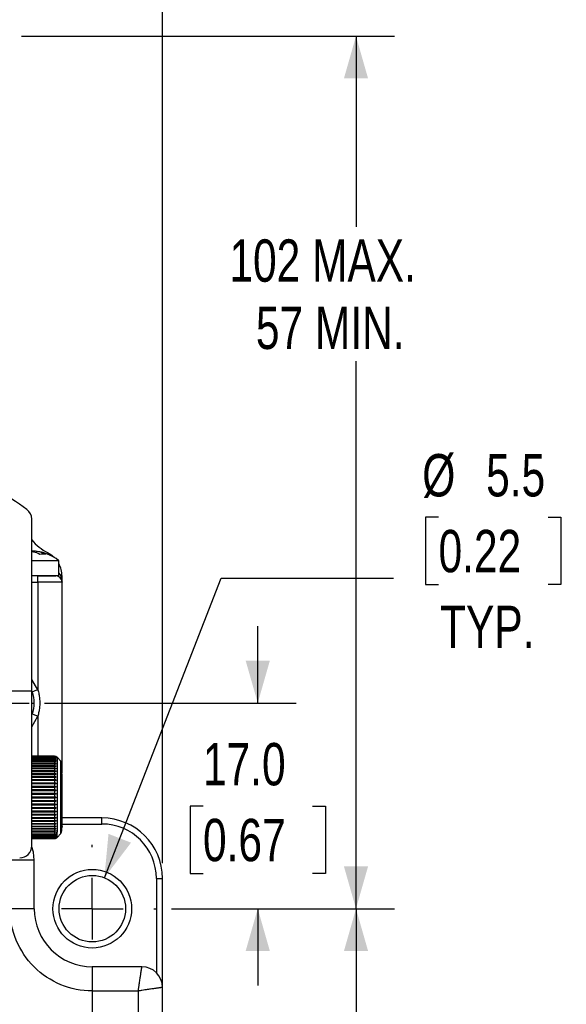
# Model space of a CAD drawing. Header units: millimetres. Extents: x 0 to 432, y 0 to 279.
# Tile 6 of 12: x 169 to 214, y 144 to 225. Entities that reach past the tile are written whole.
import ezdxf

# ---------------------------------------------------------------- set-up
doc = ezdxf.new("R2010")
doc.units = ezdxf.units.MM
doc.linetypes.add('CENTERX2', pattern=[20.32, 12.7, -2.54, 2.54, -2.54])
doc.layers.add('CENTER', color=40, linetype='CENTERX2')
doc.layers.add('DIMENSIONS', color=140, linetype='Continuous')
doc.styles.add('SLDTEXTSTYLE0', font='TXT', dxfattribs={"width": 0.75})
doc.styles.add('SLDTEXTSTYLE1', font='TXT', dxfattribs={"width": 0.6875})
doc.dimstyles.new('SLDDIMSTYLE0', dxfattribs={"dimtxt": 3.5, "dimasz": 3.5, "dimexe": 0, "dimexo": 0.0625, "dimgap": 0.875, "dimtad": 0, "dimtih": 1, "dimtoh": 1, "dimdec": 1, "dimrnd": 1e-09, "dimzin": 12, "dimdsep": 46, "dimtxsty": 'SLDTEXTSTYLE0', "dimsah": 1, "dimcen": 0.09, "dimadec": 0, "dimazin": 3, "dimtfac": 1, "dimtdec": 1, "dimtofl": 0, "dimtmove": 0, "dimatfit": 3, "dimfxl": 0, "dimfrac": 2, "dimtolj": 1, "dimtzin": 12, "dimarcsym": 0})
doc.dimstyles.new('SLDDIMSTYLE2', dxfattribs={"dimtxt": 3.5, "dimasz": 3.5, "dimexe": 0, "dimexo": 0.0625, "dimgap": 0.875, "dimtad": 0, "dimtih": 1, "dimtoh": 1, "dimdec": 1, "dimrnd": 1e-09, "dimzin": 4, "dimdsep": 46, "dimtxsty": 'SLDTEXTSTYLE0', "dimsah": 1, "dimcen": 0.09, "dimadec": 0, "dimazin": 1, "dimtfac": 1, "dimtdec": 1, "dimtofl": 0, "dimtmove": 0, "dimatfit": 3, "dimfxl": 0, "dimfrac": 2, "dimtolj": 1, "dimtzin": 12, "dimarcsym": 0})
doc.dimstyles.new('SLDDIMSTYLE3', dxfattribs={"dimtxt": 3.5, "dimasz": 3.5, "dimexe": 0, "dimexo": 0.0625, "dimgap": 0.875, "dimtad": 0, "dimtih": 1, "dimtoh": 1, "dimdec": 1, "dimrnd": 1e-09, "dimzin": 12, "dimdsep": 46, "dimtxsty": 'SLDTEXTSTYLE0', "dimsah": 1, "dimcen": 0, "dimadec": 0, "dimazin": 3, "dimtfac": 1, "dimtdec": 1, "dimtofl": 0, "dimtmove": 0, "dimatfit": 3, "dimfxl": 0, "dimfrac": 2, "dimtolj": 1, "dimtzin": 12, "dimarcsym": 0})
doc.dimstyles.new('SLDDIMSTYLE4', dxfattribs={"dimtxt": 3.5, "dimasz": 3.5, "dimexe": 0, "dimexo": 0.0625, "dimgap": 0.875, "dimtad": 0, "dimtih": 1, "dimtoh": 1, "dimdec": 1, "dimrnd": 1e-09, "dimzin": 12, "dimdsep": 46, "dimtxsty": 'SLDTEXTSTYLE0', "dimsah": 1, "dimcen": 0, "dimadec": 0, "dimazin": 3, "dimtfac": 1, "dimtdec": 1, "dimtofl": 0, "dimtmove": 0, "dimatfit": 3, "dimfxl": 0, "dimfrac": 2, "dimtolj": 1, "dimtzin": 12, "dimarcsym": 0})
doc.dimstyles.new('SLDDIMSTYLE5', dxfattribs={"dimtxt": 3.5, "dimasz": 3.5, "dimexe": 0, "dimexo": 0.0625, "dimgap": 0.875, "dimtad": 0, "dimtih": 1, "dimtoh": 1, "dimdec": 1, "dimrnd": 1e-09, "dimzin": 4, "dimdsep": 46, "dimtxsty": 'SLDTEXTSTYLE0', "dimsah": 1, "dimcen": 0.09, "dimadec": 0, "dimazin": 1, "dimtfac": 1, "dimtdec": 1, "dimtmove": 0, "dimatfit": 0, "dimfxl": 0, "dimfrac": 2, "dimtolj": 1, "dimtzin": 12, "dimarcsym": 0})

# ---------------------------------------------------------------- blocks, each defined once
blk = doc.blocks.new('_D')
at = {"layer": 'DIMENSIONS'}
for p, q in [((169.111, 223.602), (199.944, 223.602)), ((196.769, 223.602), (196.769, 207.846)), ((196.769, 151.486), (196.769, 196.734)), ((181.528, 151.486), (199.944, 151.486))]:
    blk.add_line(p, q, dxfattribs=at)
for points in [[(196.769, 223.602), (195.769, 220.102), (197.769, 220.102)], [(196.769, 151.486), (197.769, 154.986), (195.769, 154.986)]]:
    blk.add_solid(points, dxfattribs=at)
at = {"layer": 'DIMENSIONS', "char_height": 3.5, "attachment_point": 1, "style": 'SLDTEXTSTYLE0'}
for s, insert in [('102 MAX.', (186.306, 206.802)), ('57 MIN.', (188.493, 201.245))]:
    blk.add_mtext(s, dxfattribs=dict(at, insert=insert))
blk = doc.blocks.new('_D_4')
at = {"layer": 'DIMENSIONS'}
for p, q in [((159.892, 222.662), (159.892, 236.777)), ((180.768, 155.256), (180.768, 236.777)), ((159.892, 233.602), (180.768, 233.602)), ((180.768, 233.602), (188.108, 233.602)), ((192.244, 233.575), (191.177, 233.575)), ((191.177, 233.575), (191.177, 228.019)), ((201.295, 233.575), (202.361, 233.575)), ((202.361, 233.575), (202.361, 228.019)), ((191.177, 228.019), (192.244, 228.019)), ((202.361, 228.019), (201.295, 228.019))]:
    blk.add_line(p, q, dxfattribs=at)
for points in [[(159.892, 233.602), (163.392, 232.602), (163.392, 234.602)], [(180.768, 233.602), (177.268, 234.602), (177.268, 232.602)]]:
    blk.add_solid(points, dxfattribs=at)
at = {"layer": 'DIMENSIONS', "char_height": 3.5, "attachment_point": 1, "style": 'SLDTEXTSTYLE0'}
for s, insert in [('20.9', (192.244, 238.798)), ('0.82', (192.244, 232.531))]:
    blk.add_mtext(s, dxfattribs=dict(at, insert=insert))
blk = doc.blocks.new('_D_6')
at = {"layer": 'DIMENSIONS'}
for p, q in [((174.968, 144.926), (174.968, 64.809)), ((144.968, 84.926), (144.968, 64.809)), ((144.968, 67.984), (151.306, 67.984)), ((155.442, 67.957), (154.375, 67.957)), ((154.375, 67.957), (154.375, 62.401)), ((164.493, 67.957), (165.56, 67.957)), ((165.56, 67.957), (165.56, 62.401)), ((174.968, 67.984), (168.629, 67.984)), ((154.375, 62.401), (155.442, 62.401)), ((165.56, 62.401), (164.493, 62.401))]:
    blk.add_line(p, q, dxfattribs=at)
for points in [[(144.968, 67.984), (148.468, 66.984), (148.468, 68.984)], [(174.968, 67.984), (171.468, 68.984), (171.468, 66.984)]]:
    blk.add_solid(points, dxfattribs=at)
at = {"layer": 'DIMENSIONS', "char_height": 3.5, "attachment_point": 1, "style": 'SLDTEXTSTYLE0'}
for s, insert in [('30.0', (155.442, 73.18)), ('1.18', (155.442, 66.913))]:
    blk.add_mtext(s, dxfattribs=dict(at, insert=insert))
blk = doc.blocks.new('_D_7')
at = {"layer": 'DIMENSIONS'}
for p, q in [((181.528, 151.486), (199.944, 151.486)), ((196.769, 151.486), (196.769, 121.029)), ((192.244, 114.709), (191.177, 114.709)), ((191.177, 114.709), (191.177, 109.153)), ((201.295, 114.709), (202.361, 114.709)), ((202.361, 114.709), (202.361, 109.153)), ((191.177, 109.153), (192.244, 109.153)), ((202.361, 109.153), (201.295, 109.153)), ((196.769, 77.986), (196.769, 108.442)), ((172.288, 77.986), (199.944, 77.986))]:
    blk.add_line(p, q, dxfattribs=at)
for points in [[(196.769, 151.486), (195.769, 147.986), (197.769, 147.986)], [(196.769, 77.986), (197.769, 81.486), (195.769, 81.486)]]:
    blk.add_solid(points, dxfattribs=at)
at = {"layer": 'DIMENSIONS', "char_height": 3.5, "attachment_point": 1, "style": 'SLDTEXTSTYLE0'}
for s, insert in [('73.5', (192.244, 119.932)), ('2.89', (192.244, 113.664))]:
    blk.add_mtext(s, dxfattribs=dict(at, insert=insert))
blk = doc.blocks.new('_D_8')
at = {"layer": 'DIMENSIONS'}
for p, q in [((203.593, 183.837), (202.527, 183.837)), ((202.527, 183.837), (202.527, 178.281)), ((212.645, 183.837), (213.711, 183.837)), ((213.711, 183.837), (213.711, 178.281)), ((175.968, 154.047), (185.627, 178.794)), ((185.627, 178.794), (199.873, 178.794)), ((202.527, 178.281), (203.593, 178.281)), ((213.711, 178.281), (212.645, 178.281))]:
    blk.add_line(p, q, dxfattribs=at)
blk.add_solid([(175.968, 154.047), (178.172, 156.944), (176.309, 157.671)], dxfattribs=at)
at = {"layer": 'DIMENSIONS', "char_height": 3.5, "attachment_point": 1, "style": 'SLDTEXTSTYLE0'}
for s, insert in [('%%c', (202.247, 189.06)), ('5.5', (207.526, 189.06)), ('0.22', (203.593, 182.793)), ('TYP.', (203.717, 176.526))]:
    blk.add_mtext(s, dxfattribs=dict(at, insert=insert))
blk = doc.blocks.new('_D_9')
at = {"layer": 'DIMENSIONS'}
for p, q in [((164.267, 222.429), (181.173, 251.711)), ((181.173, 251.711), (186.729, 251.711))]:
    blk.add_line(p, q, dxfattribs=at)
blk.add_solid([(164.267, 222.429), (166.884, 224.96), (165.151, 225.96)], dxfattribs=at)
at = {"layer": 'DIMENSIONS', "char_height": 3.5, "attachment_point": 1}
for s, insert, style in [('%%c', (189.255, 256.196), 'SLDTEXTSTYLE0'), ('17.5', (194.534, 256.249), 'SLDTEXTSTYLE0'), ('[ 0.69 ]', (189.629, 250.639), 'SLDTEXTSTYLE1')]:
    blk.add_mtext(s, dxfattribs=dict(at, insert=insert, style=style))
blk = doc.blocks.new('_D_11')
at = {"layer": 'DIMENSIONS'}
for p, q in [((188.647, 168.486), (188.647, 174.836)), ((171.028, 168.486), (191.822, 168.486)), ((184.121, 159.959), (183.055, 159.959)), ((183.055, 159.959), (183.055, 154.403)), ((193.173, 159.959), (194.239, 159.959)), ((194.239, 159.959), (194.239, 154.403)), ((183.055, 154.403), (184.121, 154.403)), ((194.239, 154.403), (193.173, 154.403)), ((181.528, 151.486), (191.822, 151.486)), ((188.647, 151.486), (188.647, 145.136))]:
    blk.add_line(p, q, dxfattribs=at)
for points in [[(188.647, 168.486), (189.647, 171.986), (187.647, 171.986)], [(188.647, 151.486), (187.647, 147.986), (189.647, 147.986)]]:
    blk.add_solid(points, dxfattribs=at)
at = {"layer": 'DIMENSIONS', "char_height": 3.5, "attachment_point": 1, "style": 'SLDTEXTSTYLE0'}
for s, insert in [('17.0', (184.121, 165.182)), ('0.67', (184.121, 158.914))]:
    blk.add_mtext(s, dxfattribs=dict(at, insert=insert))
blk = doc.blocks.new('SW_CENTERMARKSYMBOL_0')
at = {"layer": 'CENTER', "color": 0}
for p, q in [((0, 5.08), (0, 9.79)), ((0, 0), (0, 2.54)), ((-5.08, 0), (-9.79, 0)), ((0, 0), (-2.54, 0)), ((0, 0), (0, -2.54)), ((0, 0), (2.54, 0)), ((5.08, 0), (9.79, 0)), ((0, -5.08), (0, -9.79))]:
    blk.add_line(p, q, dxfattribs=at)
blk = doc.blocks.new('SW_CENTERMARKSYMBOL_1')
at = {"layer": 'CENTER', "color": 0}
for p, q in [((0, 5.08), (0, 5.29)), ((0, 0), (0, 2.54)), ((-5.08, 0), (-5.29, 0)), ((0, 0), (-2.54, 0)), ((0, 0), (0, -2.54)), ((0, 0), (2.54, 0)), ((5.08, 0), (5.29, 0)), ((0, -5.08), (0, -5.29))]:
    blk.add_line(p, q, dxfattribs=at)

msp = doc.modelspace()

# ---------------------------------------------------------------- linework, layer by layer
at = {"color": 7, "linetype": 'Continuous', "lineweight": 25}
for p, q in [((169.968, 169.486), (169.968, 183.686)), ((170.031, 181.033), (170.025, 181.033)), ((172.208, 180.236), (169.968, 180.236)), ((172.208, 178.986), (172.208, 180.236)), ((172.208, 178.986), (169.968, 178.986)), ((170.468, 178.486), (170.468, 178.986)), ((170.468, 178.486), (170.468, 169.575)), ((172.468, 178.486), (170.468, 178.486)), ((172.468, 178.986), (172.378, 178.986)), ((172.468, 178.486), (172.468, 178.986)), ((172.468, 162.679), (172.468, 178.486)), ((166.968, 169.486), (169.968, 169.486)), ((169.968, 156.686), (169.968, 169.486)), ((171.843, 164.085), (169.968, 164.085)), ((169.968, 164.077), (171.843, 164.077)), ((171.843, 164.068), (169.968, 164.068)), ((169.968, 164.042), (171.843, 164.042)), ((171.843, 164.025), (169.968, 164.025)), ((169.968, 163.982), (171.843, 163.982)), ((171.843, 163.956), (169.968, 163.956)), ((169.968, 163.897), (171.843, 163.897)), ((171.843, 163.863), (169.968, 163.863)), ((169.968, 163.788), (171.843, 163.788)), ((171.843, 163.746), (169.968, 163.746)), ((169.968, 163.655), (171.843, 163.655)), ((171.843, 163.605), (169.968, 163.605)), ((171.843, 164.085), (171.843, 164.077)), ((171.843, 164.068), (171.843, 164.042)), ((171.843, 164.025), (171.843, 163.982)), ((171.843, 163.956), (171.843, 163.897)), ((171.843, 163.863), (171.843, 163.788)), ((171.843, 163.746), (171.843, 163.655)), ((171.843, 163.605), (171.843, 163.499)), ((172.38, 163.673), (172.055, 163.998)), ((172.399, 163.504), (172.38, 163.673)), ((169.968, 163.499), (171.843, 163.499)), ((169.968, 163.446), (171.975, 163.446)), ((171.843, 163.442), (169.968, 163.442)), ((169.968, 163.322), (171.843, 163.322)), ((169.968, 163.267), (171.975, 163.267)), ((171.843, 163.258), (169.968, 163.258)), ((169.968, 163.125), (171.843, 163.125)), ((169.968, 163.068), (171.975, 163.068)), ((171.843, 163.054), (169.968, 163.054)), ((169.968, 162.909), (171.843, 162.909)), ((169.968, 162.852), (171.975, 162.852)), ((171.843, 162.833), (169.968, 162.833)), ((171.843, 163.442), (171.843, 163.322)), ((171.843, 163.258), (171.843, 163.125)), ((171.843, 163.054), (171.843, 162.909)), ((171.843, 162.833), (171.843, 162.676)), ((169.968, 162.676), (171.843, 162.676)), ((169.968, 162.618), (171.975, 162.618)), ((171.843, 162.595), (169.968, 162.595)), ((169.968, 162.429), (171.843, 162.429)), ((169.968, 162.37), (171.975, 162.37)), ((171.843, 162.342), (169.968, 162.342)), ((169.968, 162.168), (171.843, 162.168)), ((169.968, 162.11), (171.975, 162.11)), ((171.843, 162.077), (169.968, 162.077)), ((171.843, 162.595), (171.843, 162.429)), ((171.843, 162.342), (171.843, 162.168)), ((171.843, 162.077), (171.843, 161.895)), ((169.968, 161.895), (171.843, 161.895)), ((169.968, 161.838), (171.975, 161.838)), ((171.843, 161.801), (169.968, 161.801)), ((169.968, 161.614), (171.843, 161.614)), ((169.968, 161.558), (171.975, 161.558)), ((171.843, 161.517), (169.968, 161.517)), ((169.968, 161.325), (171.843, 161.325)), ((169.968, 161.271), (171.975, 161.271)), ((171.843, 161.227), (169.968, 161.227)), ((171.843, 161.801), (171.843, 161.614)), ((171.843, 161.517), (171.843, 161.325)), ((171.843, 161.227), (171.843, 161.032)), ((169.968, 161.032), (171.843, 161.032)), ((169.968, 160.979), (171.975, 160.979)), ((171.843, 160.932), (169.968, 160.932)), ((169.968, 160.736), (171.843, 160.736)), ((169.968, 160.686), (171.975, 160.686)), ((171.843, 160.636), (169.968, 160.636)), ((169.968, 160.439), (171.843, 160.439)), ((169.968, 160.392), (171.975, 160.392)), ((171.843, 160.339), (169.968, 160.339)), ((171.843, 160.932), (171.843, 160.736)), ((171.843, 160.636), (171.843, 160.439)), ((171.843, 160.339), (171.843, 160.144)), ((169.968, 160.144), (171.843, 160.144)), ((169.968, 160.1), (171.975, 160.1)), ((171.843, 160.046), (169.968, 160.046)), ((169.968, 159.854), (171.843, 159.854)), ((169.968, 159.813), (171.975, 159.813)), ((171.843, 159.757), (169.968, 159.757)), ((169.968, 159.57), (171.843, 159.57)), ((169.968, 159.533), (171.975, 159.533)), ((171.843, 160.046), (171.843, 159.854)), ((171.843, 159.757), (171.843, 159.57)), ((171.843, 159.476), (169.968, 159.476)), ((169.968, 159.294), (171.843, 159.294)), ((169.968, 159.262), (171.975, 159.262)), ((171.843, 159.204), (169.968, 159.204)), ((169.968, 159.029), (171.843, 159.029)), ((169.968, 159.001), (171.975, 159.001)), ((171.843, 158.942), (169.968, 158.942)), ((169.968, 158.777), (171.843, 158.777)), ((169.968, 158.753), (171.975, 158.753)), ((171.843, 158.695), (169.968, 158.695)), ((171.843, 159.476), (171.843, 159.294)), ((171.843, 159.204), (171.843, 159.029)), ((171.843, 158.942), (171.843, 158.777)), ((171.843, 158.695), (171.843, 158.539)), ((175.768, 158.986), (172.468, 158.986)), ((175.768, 158.486), (175.768, 158.986)), ((169.968, 158.539), (171.843, 158.539)), ((169.968, 158.52), (171.975, 158.52)), ((171.843, 158.462), (169.968, 158.462)), ((169.968, 158.317), (171.843, 158.317)), ((169.968, 158.303), (171.975, 158.303)), ((171.843, 158.246), (169.968, 158.246)), ((169.968, 158.113), (171.843, 158.113)), ((169.968, 158.104), (171.975, 158.104)), ((171.843, 158.049), (169.968, 158.049)), ((169.968, 157.929), (171.843, 157.929)), ((169.968, 157.925), (171.975, 157.925)), ((171.843, 157.872), (169.968, 157.872)), ((171.843, 158.462), (171.843, 158.317)), ((171.843, 158.246), (171.843, 158.113)), ((171.843, 158.049), (171.843, 157.929)), ((171.843, 157.872), (171.843, 157.766)), ((169.968, 157.766), (171.843, 157.766)), ((171.843, 157.716), (169.968, 157.716)), ((169.968, 157.626), (171.843, 157.626)), ((171.843, 157.583), (169.968, 157.583)), ((169.968, 157.508), (171.843, 157.508)), ((171.843, 157.474), (169.968, 157.474)), ((169.968, 157.415), (171.843, 157.415)), ((171.843, 157.389), (169.968, 157.389)), ((169.968, 157.346), (171.843, 157.346)), ((171.843, 157.329), (169.968, 157.329)), ((169.968, 157.303), (171.843, 157.303)), ((171.843, 157.295), (169.968, 157.295)), ((169.968, 157.286), (171.843, 157.286)), ((171.843, 157.716), (171.843, 157.626)), ((171.843, 157.583), (171.843, 157.508)), ((171.843, 157.474), (171.843, 157.415)), ((171.843, 157.389), (171.843, 157.346)), ((171.843, 157.329), (171.843, 157.303)), ((171.843, 157.295), (171.843, 157.286)), ((171.975, 157.316), (171.941, 157.303)), ((172.055, 157.373), (172.38, 157.698)), ((172.38, 157.698), (172.423, 157.842)), ((170.168, 155.486), (168.168, 155.486)), ((170.168, 151.486), (170.168, 155.486)), ((180.268, 153.986), (180.768, 153.986)), ((180.768, 144.986), (180.768, 153.986)), ((170.168, 151.486), (168.168, 151.486)), ((179.068, 146.686), (174.968, 146.686)), ((174.968, 146.686), (174.968, 144.686)), ((180.768, 97.986), (180.768, 144.986)), ((174.968, 144.686), (178.768, 144.686)), ((178.768, 144.686), (178.768, 98.286))]:
    msp.add_line(p, q, dxfattribs=at)
at = {"color": 8, "linetype": 'Continuous', "lineweight": 25}
for p, q in [((172.21, 180.01), (172.208, 180.008)), ((172.208, 179.207), (172.378, 178.986)), ((169.968, 178.486), (170.468, 178.486)), ((170.468, 169.575), (169.968, 170.442)), ((170.002, 169.401), (169.947, 169.496)), ((169.968, 168.486), (170.169, 168.486)), ((169.968, 167.511), (170.002, 167.57)), ((169.968, 166.529), (170.468, 167.396)), ((170.468, 167.396), (170.468, 164.085)), ((172.055, 163.998), (172.055, 157.817)), ((172.38, 158.098), (172.38, 163.673)), ((172.38, 157.698), (172.38, 158.098)), ((172.468, 158.486), (175.768, 158.486)), ((172.055, 157.373), (172.055, 157.817)), ((180.268, 153.986), (180.268, 146.19))]:
    msp.add_line(p, q, dxfattribs=at)
at = {"color": 7, "linetype": 'Continuous', "lineweight": 25, "flags": 128}
for points in [[(170.468, 169.575), (170.382, 169.543), (170.3, 169.512), (170.223, 169.484), (170.154, 169.458), (170.096, 169.436), (170.05, 169.419), (170.019, 169.407), (170.002, 169.401)], [(170.468, 167.396), (170.382, 167.428), (170.3, 167.459), (170.223, 167.487), (170.154, 167.513), (170.096, 167.535), (170.05, 167.552), (170.019, 167.564), (170.002, 167.57)], [(170.168, 155.486), (170.1, 156.168), (169.981, 156.613)]]:
    msp.add_lwpolyline(points, dxfattribs=at)
at = {"color": 7, "linetype": 'Continuous', "lineweight": 25}
msp.add_circle((174.968, 151.486), 2.75, dxfattribs=at)
for centre, radius, start, end in [((159.968, 171.686), 16, 53.1301, 64.05552), ((168.968, 183.686), 1, 0, 53.1301), ((173.12, 184.586), 4.102, 219.78874, 243.27802), ((170.031, 177.663), 3.37, 49.7625, 90), ((170.3, 178.986), 2.168, 0, 28.19301), ((171.968, 178.486), 0.5, 0, 90), ((172.678, 178.886), 0.316, 161.68343, 208.52458), ((175.768, 153.986), 5, 0, 90), ((168.968, 156.686), 1, 270, 0), ((174.968, 151.486), 4.8, 180, 270), ((179.068, 144.986), 1.7, 0, 90)]:
    msp.add_arc(centre, radius, start, end, dxfattribs=at)
for points, knots in [([(171.106, 180.771), (170.929, 180.866), (170.745, 180.935), (170.37, 181.02), (170.18, 181.035), (169.989, 181.033)], [0, 0, 0, 0, 0.5, 0.5, 1, 1, 1, 1]), ([(170.63, 180.771), (170.467, 180.853), (170.258, 180.959), (170.037, 180.977), (169.989, 180.981)], [0, 0, 0, 0, 0.781884, 1, 1, 1, 1]), ([(171.275, 180.922), (171.45, 180.82), (171.673, 180.69), (171.797, 180.545), (171.823, 180.514)], [0, 0, 0, 0, 0.788572, 1, 1, 1, 1]), ([(172.378, 178.986), (172.387, 178.961), (172.406, 178.909), (172.429, 178.827), (172.448, 178.735), (172.464, 178.62), (172.466, 178.536), (172.468, 178.486)], [0, 0, 0, 0, 0.153393, 0.320451, 0.501219, 0.703761, 1, 1, 1, 1]), ([(170.468, 169.575), (170.484, 169.516), (170.518, 169.399), (170.557, 169.22), (170.588, 169.039), (170.61, 168.856), (170.623, 168.672), (170.629, 168.425), (170.614, 168.117), (170.563, 167.751), (170.5, 167.514), (170.468, 167.396)], [0, 0, 0, 0, 0.083142, 0.166069, 0.248978, 0.332068, 0.415535, 0.499574, 0.667271, 0.833549, 1, 1, 1, 1]), ([(172.055, 163.998), (172.041, 164.01), (172.011, 164.036), (171.973, 164.058), (171.951, 164.065), (171.947, 164.066)], [0, 0, 0, 0, 0.450078, 0.908982, 1, 1, 1, 1]), ([(171.947, 164.066), (171.952, 164.065), (171.962, 164.062), (171.97, 164.057), (171.975, 164.055)], [0, 0, 0, 0, 0.482813, 1, 1, 1, 1]), ([(172.422, 162.672), (172.42, 162.772), (172.414, 163.159), (172.406, 163.438), (172.399, 163.503), (172.399, 163.504)], [0, 0, 0, 0, 0.254984, 0.98759, 1, 1, 1, 1]), ([(172.468, 158.282), (172.468, 158.412), (172.468, 158.592), (172.468, 158.978), (172.468, 159.126), (172.468, 159.464), (172.468, 159.653), (172.468, 160.071), (172.468, 160.298), (172.468, 160.776), (172.468, 161.026), (172.468, 161.522), (172.468, 161.768), (172.468, 162.227), (172.468, 162.439), (172.468, 162.622)], [0, 0, 0, 0, 0.25, 0.25, 0.375, 0.375, 0.5, 0.5, 0.625, 0.625, 0.75, 0.75, 0.875, 0.875, 1, 1, 1, 1]), ([(172.423, 157.842), (172.431, 157.862), (172.457, 157.929), (172.463, 158.136), (172.468, 158.282)], [0, 0, 0, 0, 0.297853, 1, 1, 1, 1]), ([(171.843, 157.286), (171.865, 157.287), (171.903, 157.289), (171.934, 157.3), (171.947, 157.305)], [0, 0, 0, 0, 0.578022, 1, 1, 1, 1]), ([(171.947, 157.305), (171.951, 157.306), (171.973, 157.313), (172.011, 157.335), (172.041, 157.361), (172.055, 157.373)], [0, 0, 0, 0, 0.0910177, 0.5499225, 1, 1, 1, 1]), ([(171.718, 151.486), (171.718, 153.279), (173.174, 154.736), (176.761, 154.736), (178.218, 153.279), (178.218, 151.486)], [0, 0, 0, 0, 0.5, 0.5, 1, 1, 1, 1]), ([(174.968, 144.686), (173.164, 144.686), (171.434, 145.402), (168.884, 147.952), (168.168, 149.682), (168.168, 151.486)], [0, 0, 0, 0, 0.5, 0.5, 1, 1, 1, 1]), ([(178.218, 151.486), (178.218, 149.692), (176.761, 148.236), (173.174, 148.236), (171.718, 149.692), (171.718, 151.486)], [0, 0, 0, 0, 0.5, 0.5, 1, 1, 1, 1]), ([(178.768, 144.686), (178.774, 144.732), (178.788, 144.82), (178.807, 144.948), (178.824, 145.064), (178.84, 145.169), (178.854, 145.263), (178.867, 145.346), (178.895, 145.532), (178.934, 145.797), (178.977, 146.079), (179.007, 146.283), (179.029, 146.431), (179.046, 146.546), (179.058, 146.627), (179.066, 146.676), (179.067, 146.683), (179.068, 146.686)], [0, 0, 0, 0, 0.044253, 0.085249, 0.122988, 0.157469, 0.188692, 0.216657, 0.241364, 0.378405, 0.501714, 0.588787, 0.674218, 0.758029, 0.840245, 0.920893, 1, 1, 1, 1]), ([(180.768, 144.986), (180.767, 144.985), (180.765, 144.985), (180.75, 144.983), (180.727, 144.979), (180.694, 144.974), (180.65, 144.968), (180.597, 144.96), (180.534, 144.95), (180.46, 144.939), (180.377, 144.927), (180.285, 144.913), (180.129, 144.89), (179.879, 144.852), (179.578, 144.807), (179.302, 144.766), (179.056, 144.729), (178.87, 144.701), (178.768, 144.686)], [0, 0, 0, 0, 0.042973, 0.086402, 0.13029, 0.174644, 0.219466, 0.264762, 0.310535, 0.35679, 0.403531, 0.45076, 0.498483, 0.621764, 0.758803, 0.821485, 0.901889, 1, 1, 1, 1])]:
    msp.add_open_spline(points, degree=3, knots=knots, dxfattribs=at)
for points in [[(171.106, 180.771), (170.96, 180.785), (170.801, 180.785), (170.63, 180.771)], [(170.468, 178.986), (171.295, 178.986), (171.968, 178.986), (171.968, 178.986)], [(170.169, 168.486), (170.169, 168.8), (170.113, 169.105), (170.002, 169.401)], [(170.002, 167.57), (170.112, 167.864), (170.169, 168.172), (170.169, 168.486)], [(171.975, 164.055), (171.939, 164.073), (171.893, 164.085), (171.843, 164.085)], [(171.843, 164.077), (171.893, 164.077), (171.939, 164.062), (171.975, 164.042)], [(171.975, 164.042), (171.939, 164.057), (171.893, 164.068), (171.843, 164.068)], [(171.843, 164.042), (171.893, 164.042), (171.939, 164.026), (171.975, 164.004)], [(171.975, 164.004), (171.939, 164.016), (171.893, 164.025), (171.843, 164.025)], [(171.843, 163.982), (171.893, 163.982), (171.939, 163.965), (171.975, 163.94)], [(171.975, 163.94), (171.939, 163.95), (171.893, 163.956), (171.843, 163.956)], [(171.843, 163.897), (171.893, 163.897), (171.939, 163.878), (171.975, 163.852)], [(171.975, 163.852), (171.939, 163.858), (171.893, 163.863), (171.843, 163.863)], [(171.843, 163.788), (171.893, 163.788), (171.939, 163.768), (171.975, 163.739)], [(171.975, 163.739), (171.939, 163.743), (171.893, 163.746), (171.843, 163.746)], [(171.843, 163.655), (171.893, 163.655), (171.939, 163.634), (171.975, 163.604)], [(171.975, 163.604), (171.939, 163.604), (171.893, 163.605), (171.843, 163.605)], [(171.843, 163.499), (171.893, 163.499), (171.939, 163.477), (171.975, 163.446)], [(171.975, 163.446), (171.939, 163.443), (171.893, 163.442), (171.843, 163.442)], [(171.843, 163.322), (171.893, 163.322), (171.939, 163.299), (171.975, 163.267)], [(171.975, 163.267), (171.939, 163.262), (171.893, 163.258), (171.843, 163.258)], [(171.843, 163.125), (171.893, 163.125), (171.939, 163.101), (171.975, 163.068)], [(171.975, 163.068), (171.939, 163.06), (171.893, 163.054), (171.843, 163.054)], [(171.843, 162.909), (171.893, 162.909), (171.939, 162.885), (171.975, 162.852)], [(171.975, 162.852), (171.939, 162.84), (171.893, 162.833), (171.843, 162.833)], [(171.843, 162.676), (171.893, 162.676), (171.939, 162.652), (171.975, 162.618)], [(171.975, 162.618), (171.939, 162.604), (171.893, 162.595), (171.843, 162.595)], [(171.843, 162.429), (171.893, 162.429), (171.939, 162.404), (171.975, 162.37)], [(171.975, 162.37), (171.939, 162.354), (171.893, 162.342), (171.843, 162.342)], [(171.843, 162.168), (171.893, 162.168), (171.939, 162.144), (171.975, 162.11)], [(171.975, 162.11), (171.939, 162.091), (171.893, 162.077), (171.843, 162.077)], [(171.843, 161.895), (171.893, 161.895), (171.939, 161.871), (171.975, 161.838)], [(171.975, 161.838), (171.939, 161.817), (171.893, 161.801), (171.843, 161.801)], [(171.843, 161.614), (171.893, 161.614), (171.939, 161.59), (171.975, 161.558)], [(171.975, 161.558), (171.939, 161.534), (171.893, 161.517), (171.843, 161.517)], [(171.843, 161.325), (171.893, 161.325), (171.939, 161.303), (171.975, 161.271)], [(171.975, 161.271), (171.939, 161.245), (171.893, 161.227), (171.843, 161.227)], [(171.843, 161.032), (171.893, 161.032), (171.939, 161.01), (171.975, 160.979)], [(171.975, 160.979), (171.939, 160.952), (171.893, 160.932), (171.843, 160.932)], [(171.843, 160.736), (171.893, 160.736), (171.939, 160.715), (171.975, 160.686)], [(171.975, 160.686), (171.939, 160.656), (171.893, 160.636), (171.843, 160.636)], [(171.843, 160.439), (171.893, 160.439), (171.939, 160.419), (171.975, 160.392)], [(171.975, 160.392), (171.939, 160.361), (171.893, 160.339), (171.843, 160.339)], [(171.843, 160.144), (171.893, 160.144), (171.939, 160.126), (171.975, 160.1)], [(171.975, 160.1), (171.939, 160.069), (171.893, 160.046), (171.843, 160.046)], [(171.843, 159.854), (171.893, 159.854), (171.939, 159.837), (171.975, 159.813)], [(171.975, 159.813), (171.939, 159.781), (171.893, 159.757), (171.843, 159.757)], [(171.843, 159.57), (171.893, 159.57), (171.939, 159.555), (171.975, 159.533)], [(171.975, 159.533), (171.939, 159.5), (171.893, 159.476), (171.843, 159.476)], [(171.843, 159.294), (171.893, 159.294), (171.939, 159.281), (171.975, 159.262)], [(171.975, 159.262), (171.939, 159.228), (171.893, 159.204), (171.843, 159.204)], [(171.843, 159.029), (171.893, 159.029), (171.939, 159.017), (171.975, 159.001)], [(171.975, 159.001), (171.939, 158.967), (171.893, 158.942), (171.843, 158.942)], [(171.843, 158.777), (171.893, 158.777), (171.939, 158.767), (171.975, 158.753)], [(171.975, 158.753), (171.939, 158.719), (171.893, 158.695), (171.843, 158.695)], [(171.843, 158.539), (171.893, 158.539), (171.939, 158.531), (171.975, 158.52)], [(171.975, 158.52), (171.939, 158.486), (171.893, 158.462), (171.843, 158.462)], [(171.843, 158.317), (171.893, 158.317), (171.939, 158.311), (171.975, 158.303)], [(171.975, 158.303), (171.939, 158.27), (171.893, 158.246), (171.843, 158.246)], [(171.843, 158.113), (171.893, 158.113), (171.939, 158.11), (171.975, 158.104)], [(171.975, 158.104), (171.939, 158.072), (171.893, 158.049), (171.843, 158.049)], [(171.843, 157.929), (171.893, 157.929), (171.939, 157.928), (171.975, 157.925)], [(171.975, 157.925), (171.939, 157.894), (171.893, 157.872), (171.843, 157.872)], [(172.468, 158.282), (172.468, 158.215), (172.434, 158.145), (172.38, 158.098)], [(180.268, 153.986), (180.268, 156.469), (178.251, 158.486), (175.768, 158.486)], [(171.843, 157.766), (171.893, 157.766), (171.939, 157.767), (171.975, 157.767)], [(171.975, 157.767), (171.939, 157.738), (171.893, 157.716), (171.843, 157.716)], [(171.975, 157.632), (171.939, 157.603), (171.893, 157.583), (171.843, 157.583)], [(171.843, 157.626), (171.893, 157.626), (171.939, 157.628), (171.975, 157.632)], [(171.975, 157.519), (171.939, 157.493), (171.893, 157.474), (171.843, 157.474)], [(171.843, 157.508), (171.893, 157.508), (171.939, 157.513), (171.975, 157.519)], [(171.975, 157.431), (171.939, 157.406), (171.893, 157.389), (171.843, 157.389)], [(171.843, 157.415), (171.893, 157.415), (171.939, 157.421), (171.975, 157.431)], [(171.975, 157.367), (171.939, 157.345), (171.893, 157.329), (171.843, 157.329)], [(171.843, 157.346), (171.893, 157.346), (171.939, 157.355), (171.975, 157.367)], [(171.975, 157.329), (171.939, 157.309), (171.893, 157.295), (171.843, 157.295)], [(171.843, 157.303), (171.893, 157.303), (171.939, 157.314), (171.975, 157.329)], [(171.975, 157.767), (172.005, 157.78), (172.033, 157.797), (172.055, 157.817)]]:
    msp.add_open_spline(points, degree=3, dxfattribs=at)
at = {"color": 8, "linetype": 'Continuous', "lineweight": 25}
msp.add_open_spline([(171.275, 180.922), (171.375, 180.851), (171.509, 180.756), (171.485, 180.673), (171.478, 180.652)], degree=3, knots=[0, 0, 0, 0, 0.749142, 1, 1, 1, 1], dxfattribs=at)

# ---------------------------------------------------------------- block references
at = {"layer": 'CENTER'}
for name, p in [('SW_CENTERMARKSYMBOL_0', (159.968, 168.486)), ('SW_CENTERMARKSYMBOL_1', (174.968, 151.486))]:
    msp.add_blockref(name, p, dxfattribs=at)

# ---------------------------------------------------------------- dimensions: what is measured, and where the dimension line sits
at = {"layer": 'DIMENSIONS'}
dim = msp.add_radius_dim(center=(159.892, 214.852), mpoint=(164.267, 222.429), text='%%c17.5\\P [ 0.69 ]', dimstyle='SLDDIMSTYLE4', override={"dimpost": '<>'}, dxfattribs=at)
dim.commit()
dim.dimension.update_dxf_attribs({"geometry": '_D_9', "text_midpoint": (196.42, 251.711), "dimtype": 164})
for base, p1, p2, dimstyle, picture, middle in [((180.768, 233.602), (159.892, 221.392), (180.768, 153.986), 'SLDDIMSTYLE0', '_D_4', (196.769, 233.602)), ((174.968, 67.984), (144.968, 86.196), (174.968, 146.196), 'SLDDIMSTYLE2', '_D_6', (159.968, 67.984))]:
    dim = msp.add_linear_dim(base=base, p1=p1, p2=p2, dimstyle=dimstyle, dxfattribs=at)
    dim.commit()
    dim.dimension.update_dxf_attribs({"geometry": picture, "text_midpoint": middle, "dimtype": 160})
dim = msp.add_linear_dim(base=(196.769, 151.486), p1=(167.841, 223.602), p2=(180.258, 151.486), angle=90, text='102 MAX.\\P57 MIN.', dimstyle='SLDDIMSTYLE0', dxfattribs=at)
dim.commit()
dim.dimension.update_dxf_attribs({"geometry": '_D', "text_midpoint": (196.769, 202.29), "dimtype": 160})
dim = msp.add_diameter_dim_2p(p1=(173.968, 148.924), p2=(175.968, 154.047), text='<>\\PTYP.', dimstyle='SLDDIMSTYLE3', dxfattribs=at)
dim.commit()
dim.dimension.update_dxf_attribs({"geometry": '_D_8', "text_midpoint": (208.119, 180.544), "dimtype": 163})
for base, p1, dimstyle, picture, middle in [((188.647, 151.486), (169.758, 168.486), 'SLDDIMSTYLE5', '_D_11', (188.647, 159.986)), ((196.769, 151.486), (171.018, 77.986), 'SLDDIMSTYLE0', '_D_7', (196.769, 114.736))]:
    dim = msp.add_linear_dim(base=base, p1=p1, p2=(180.258, 151.486), angle=90, dimstyle=dimstyle, dxfattribs=at)
    dim.commit()
    dim.dimension.update_dxf_attribs({"geometry": picture, "text_midpoint": middle, "dimtype": 160})

doc.saveas('drawing.dxf')
